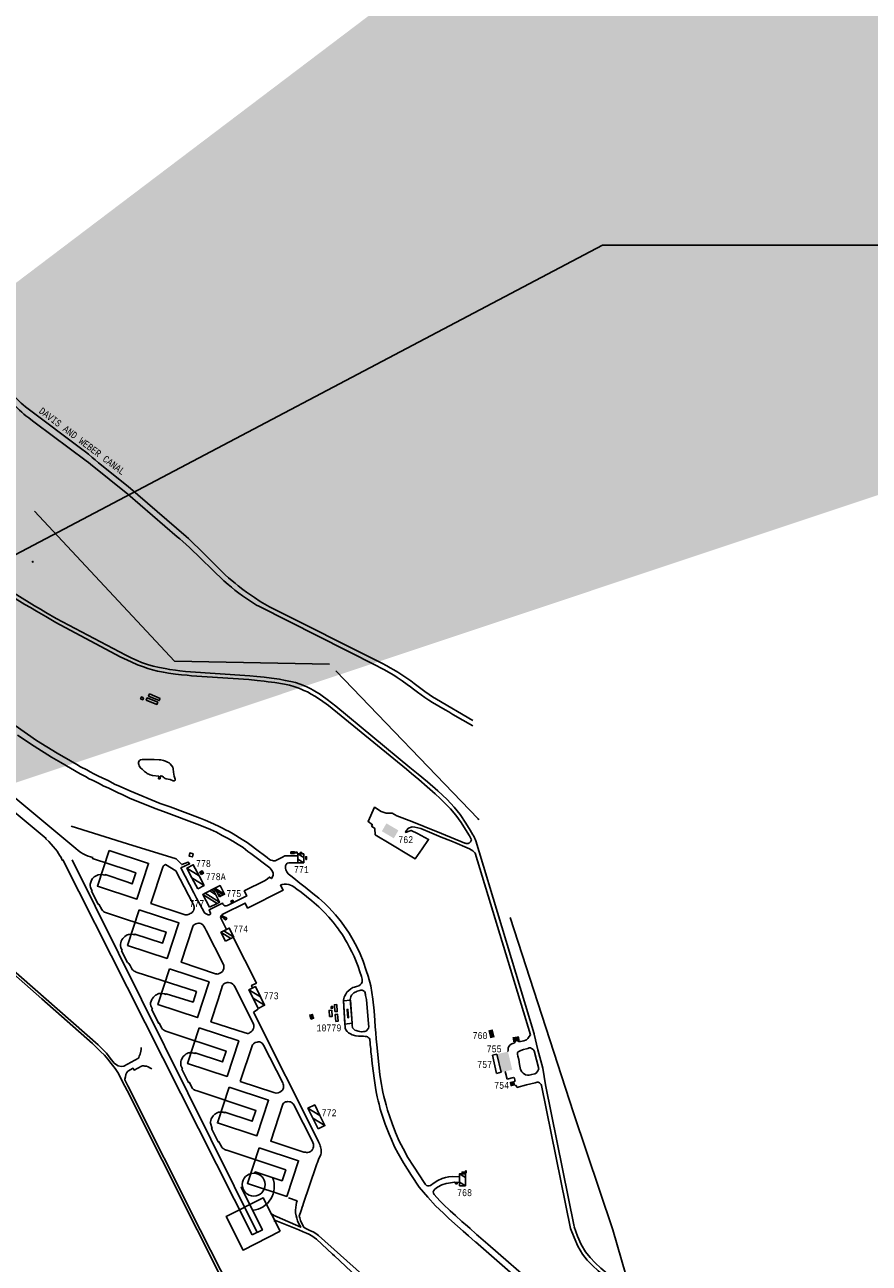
# Model space of a CAD drawing. Extents: x -0.5 to 41.9, y -0.5 to 29.8.
# Tile 122 of 128: x 11.2 to 13.3, y 8.6 to 11.6. Entities that reach past the tile are written whole.
import ezdxf
from ezdxf.enums import TextEntityAlignment as Align

# ---------------------------------------------------------------- set-up
doc = ezdxf.new("R2010")
doc.units = 0
doc.header["$MEASUREMENT"] = 0
doc.linetypes.add('DASHDOT', pattern=[1, 0.5, -0.25, 0, -0.25])
for name, color, linetype in [('1', 7, 'CONTINUOUS'), ('11', 2, 'CONTINUOUS'), ('21', 5, 'CONTINUOUS'), ('23', 1, 'CONTINUOUS'), ('31', 2, 'DASHDOT'), ('44', 1, 'CONTINUOUS'), ('6', 15, 'CONTINUOUS')]:
    doc.layers.add(name, color=color, linetype=linetype)
doc.styles.add('MONOTXT', font='MONOTXT', dxfattribs={"height": 0.2})
doc.dimstyles.get("Standard").update_dxf_attribs({"dimtxt": 0.18, "dimasz": 0.18, "dimexe": 0.18, "dimexo": 0.0625, "dimgap": 0.09, "dimtad": 0, "dimtih": 1, "dimtoh": 1, "dimdec": 4, "dimzin": 0, "dimdsep": 46, "dimtxsty": 'MONOTXT', "dimcen": 0.09, "dimadec": 0, "dimazin": 0, "dimtfac": 1, "dimtdec": 4, "dimtofl": 0, "dimtmove": 0, "dimatfit": 3, "dimfxl": 0, "dimtolj": 1, "dimtzin": 0, "dimarcsym": 0})

msp = doc.modelspace()

# ---------------------------------------------------------------- linework, layer by layer
at = {"layer": '1'}
msp.add_line((11.3458, 9.6145), (11.7967, 8.7072), dxfattribs=at)
msp.add_lwpolyline([(11.7608, 8.8185), (11.7576, 8.8168), (11.8093, 8.7132), (11.7841, 8.7012)], dxfattribs=at)
at = {"layer": '11'}
for p, q in [((11.0501, 9.478), (11.282, 9.2757)), ((11.4797, 9.3048), (11.7841, 8.7012)), ((11.7873, 9.2436), (11.7994, 9.2514)), ((12.481, 9.1523), (12.4926, 9.1074)), ((12.4009, 9.0993), (12.4056, 9.0803)), ((12.4056, 9.0803), (12.4213, 9.0843)), ((12.4213, 9.0843), (12.4231, 9.0837)), ((12.4231, 9.0837), (12.4238, 9.0824)), ((12.4238, 9.0824), (12.4252, 9.0757)), ((12.4926, 9.1074), (12.4992, 9.0666)), ((11.4798, 9.0525), (11.6505, 8.7136)), ((11.658, 8.7135), (11.481, 9.0646)), ((12.4252, 9.0757), (12.4231, 9.0755)), ((12.4258, 9.0653), (12.4274, 9.0654)), ((12.4274, 9.0654), (12.4281, 9.0651)), ((12.4281, 9.0651), (12.4287, 9.0637)), ((12.4287, 9.0637), (12.4298, 9.0599)), ((12.4991, 9.067), (12.5691, 8.7212))]:
    msp.add_line(p, q, dxfattribs=at)
for points in [[(10.9738, 10.3981), (10.9857, 10.3907), (10.9953, 10.3832), (11.0041, 10.3773), (11.0154, 10.37), (11.2307, 10.237), (11.2439, 10.2292), (11.2591, 10.2203), (11.2814, 10.2077), (11.3056, 10.193), (11.4628, 10.1091)], [(10.9902, 10.3987), (11.0002, 10.391), (11.0102, 10.3847), (11.025, 10.3753), (11.2539, 10.2338), (11.2684, 10.2253), (11.2817, 10.2174), (11.3064, 10.2031), (11.4762, 10.1131)], [(11.4628, 10.1091), (11.4892, 10.097), (11.5049, 10.0902), (11.5199, 10.0848), (11.5302, 10.0809), (11.5415, 10.0775), (11.5533, 10.0747), (11.568, 10.0716), (11.5801, 10.0696), (11.5976, 10.0669), (11.6121, 10.0651), (11.6259, 10.0644), (11.6368, 10.0632), (11.776, 10.0541), (11.7967, 10.0519), (11.8133, 10.0499), (11.8236, 10.0487), (11.84, 10.0466), (11.863, 10.0428), (11.8753, 10.0401), (11.8861, 10.0374), (11.8961, 10.0339), (11.9037, 10.0309), (11.9105, 10.0274), (11.919, 10.0237), (11.9283, 10.0183), (11.9375, 10.0132), (11.9511, 10.0043), (11.9707, 9.9905), (12.1603, 9.836)], [(11.4762, 10.1131), (11.4915, 10.1062), (11.5038, 10.1004), (11.5149, 10.0956), (11.5293, 10.0906), (11.5434, 10.0867), (11.5582, 10.0835), (11.5721, 10.0808), (11.5836, 10.0784), (11.5972, 10.0766), (11.6084, 10.0754), (11.622, 10.0739), (11.7788, 10.0633), (11.7962, 10.0614), (11.8137, 10.0601), (11.8312, 10.0575), (11.8507, 10.0547), (11.865, 10.0518), (11.8787, 10.0489), (11.8903, 10.0466), (11.9018, 10.0424), (11.9117, 10.0384), (11.9192, 10.0352), (11.9273, 10.0316), (11.9335, 10.028), (11.9411, 10.0235), (11.9484, 10.0195), (11.9547, 10.0146), (11.9676, 10.0051), (11.9884, 9.9889), (12.1688, 9.8401)], [(11.2064, 9.9419), (11.2589, 9.9052), (11.3095, 9.8748), (11.3414, 9.8557), (11.3573, 9.8468), (11.3664, 9.8415)], [(11.2121, 9.9187), (11.2528, 9.8919), (11.2956, 9.8647), (11.3177, 9.8517), (11.3414, 9.8382)], [(11.1202, 9.8376), (11.3548, 9.642), (11.3607, 9.6372), (11.3668, 9.6328), (11.3721, 9.6297), (11.379, 9.6263), (11.385, 9.6238), (11.3907, 9.6217), (11.3957, 9.6201), (11.3952, 9.6183), (11.4799, 9.5903)], [(11.3414, 9.8382), (11.3654, 9.8244), (11.378, 9.818), (11.3874, 9.8122), (11.3968, 9.8078), (11.4098, 9.8015), (11.4232, 9.7942), (11.4331, 9.7899), (11.4445, 9.7841), (11.4577, 9.7778), (11.4673, 9.7738), (11.4855, 9.7653)], [(11.3664, 9.8415), (11.3811, 9.8342), (11.3894, 9.8292), (11.3983, 9.8246), (11.4082, 9.8191), (11.4208, 9.8134), (11.4332, 9.8078), (11.4488, 9.7994), (11.4625, 9.7937), (11.4865, 9.7827)], [(12.1603, 9.836), (12.1725, 9.8254), (12.1906, 9.8103), (12.2112, 9.7925), (12.2307, 9.7753), (12.243, 9.7641), (12.259, 9.7482), (12.2677, 9.7389), (12.2806, 9.724), (12.2938, 9.7055), (12.3041, 9.6889), (12.3138, 9.6729), (12.3188, 9.6634)], [(11.0815, 9.8332), (11.2823, 9.6669), (11.2813, 9.6656), (11.2885, 9.6591), (11.2945, 9.653), (11.2993, 9.6476), (11.3052, 9.6405), (11.309, 9.6356), (11.3125, 9.6303), (11.3151, 9.6262), (11.3185, 9.6202), (11.3216, 9.6139), (11.3232, 9.6146), (11.4797, 9.3048)], [(11.4865, 9.7827), (11.5603, 9.7522), (11.5849, 9.7436), (11.6574, 9.7163), (11.67, 9.7116), (11.6904, 9.7025), (11.7056, 9.6955), (11.7124, 9.6919), (11.7197, 9.6879), (11.7285, 9.6842), (11.7385, 9.6785), (11.7599, 9.6647), (11.7724, 9.6567), (11.7853, 9.647), (11.7923, 9.6417), (11.8206, 9.6202)], [(11.4855, 9.7653), (11.5482, 9.7397), (11.568, 9.7325), (11.6572, 9.6992), (11.6832, 9.6886), (11.6972, 9.6818), (11.7117, 9.6741), (11.7242, 9.6673), (11.7377, 9.6601), (11.7505, 9.6525), (11.7626, 9.6445), (11.774, 9.6353), (11.781, 9.63), (11.8273, 9.5956), (11.8333, 9.5879), (11.8353, 9.5825), (11.8353, 9.5776), (11.8343, 9.5734), (11.8313, 9.5692), (11.8265, 9.5727), (11.8219, 9.5684), (11.8158, 9.5645), (11.7651, 9.5391), (11.7714, 9.5269), (11.7245, 9.5033)], [(12.3025, 9.6556), (12.2457, 9.679), (12.2038, 9.6964), (12.1733, 9.7085), (12.1369, 9.7222), (12.1369, 9.7222), (12.1256, 9.7284), (12.1223, 9.7288), (12.1194, 9.7281), (12.1183, 9.7284), (12.1114, 9.7288), (12.0987, 9.7327), (12.083, 9.743), (12.083, 9.743), (12.067, 9.7085), (12.067, 9.7085), (12.0777, 9.7003), (12.0777, 9.7003), (12.0755, 9.6969), (12.0755, 9.6969), (12.0837, 9.6909), (12.0837, 9.6909), (12.0843, 9.6759), (12.1228, 9.6527), (12.1651, 9.6266), (12.1817, 9.6169), (12.1989, 9.6415), (12.2146, 9.6646), (12.1871, 9.679), (12.1716, 9.6865), (12.1716, 9.6865), (12.1584, 9.6817), (12.1584, 9.6817), (12.1597, 9.6855), (12.1653, 9.6921), (12.1746, 9.6949), (12.1813, 9.6943), (12.1959, 9.6908), (12.2222, 9.6801), (12.2453, 9.6704), (12.2688, 9.6608), (12.2842, 9.6543), (12.3031, 9.6464), (12.3138, 9.6415), (12.3222, 9.6369), (12.3282, 9.6312)], [(12.3025, 9.6556), (12.2457, 9.679), (12.2038, 9.6964), (12.1733, 9.7085), (12.1369, 9.7222), (12.1369, 9.7222), (12.1256, 9.7284), (12.1223, 9.7288), (12.1194, 9.7281), (12.1183, 9.7284), (12.1114, 9.7288), (12.0987, 9.7327), (12.083, 9.743), (12.083, 9.743), (12.067, 9.7085), (12.067, 9.7085), (12.0777, 9.7003), (12.0777, 9.7003), (12.0755, 9.6969), (12.0755, 9.6969), (12.0837, 9.6909), (12.0837, 9.6909), (12.0843, 9.6759), (12.1228, 9.6527), (12.1651, 9.6266), (12.1817, 9.6169), (12.1989, 9.6415), (12.2146, 9.6646), (12.1871, 9.679), (12.1716, 9.6865), (12.1716, 9.6865), (12.1584, 9.6817), (12.1584, 9.6817), (12.1597, 9.6855), (12.1653, 9.6921), (12.1746, 9.6949), (12.1813, 9.6943), (12.1959, 9.6908), (12.2222, 9.6801), (12.2453, 9.6704), (12.2688, 9.6608), (12.2842, 9.6543), (12.3031, 9.6464), (12.3138, 9.6415), (12.3222, 9.6369), (12.3282, 9.6312)], [(11.7132, 9.5069), (11.712, 9.5093), (11.6795, 9.4926), (11.6831, 9.4849), (11.6831, 9.4836), (11.6826, 9.4827), (11.6815, 9.4819), (11.6794, 9.4809), (11.6783, 9.4806), (11.6773, 9.4808), (11.6706, 9.4838), (11.6688, 9.4852), (11.6671, 9.4873), (11.6489, 9.5212), (11.642, 9.5346), (11.6109, 9.5951), (11.6318, 9.605), (11.6285, 9.6095), (11.6126, 9.6031), (11.5995, 9.6173), (11.4803, 9.6539), (11.3432, 9.6971)], [(12.1716, 9.6865), (12.1584, 9.6817), (12.1584, 9.6817), (12.1597, 9.6855), (12.1653, 9.6921), (12.1746, 9.6949), (12.1813, 9.6943), (12.1959, 9.6908), (12.2222, 9.6801), (12.2453, 9.6704), (12.2688, 9.6608), (12.2842, 9.6543), (12.3031, 9.6464), (12.3138, 9.6415), (12.3222, 9.6369), (12.3282, 9.6312)], [(12.1584, 9.6817), (12.1597, 9.6855), (12.1653, 9.6921), (12.1746, 9.6949), (12.1813, 9.6943), (12.1959, 9.6908), (12.2222, 9.6801), (12.2453, 9.6704), (12.2688, 9.6608), (12.2842, 9.6543), (12.3031, 9.6464), (12.3138, 9.6415), (12.3222, 9.6369), (12.3282, 9.6312)], [(12.1584, 9.6817), (12.1597, 9.6855), (12.1653, 9.6921), (12.1746, 9.6949), (12.1813, 9.6943), (12.1959, 9.6908), (12.2222, 9.6801), (12.2453, 9.6704), (12.2688, 9.6608), (12.2842, 9.6543), (12.3031, 9.6464), (12.3138, 9.6415), (12.3222, 9.6369), (12.3282, 9.6312), (12.3282, 9.6312), (12.4627, 9.1882)], [(12.3188, 9.6634), (12.3174, 9.66), (12.3166, 9.6586), (12.3152, 9.6568), (12.3144, 9.6561), (12.3133, 9.6553), (12.3127, 9.655), (12.311, 9.6544), (12.3101, 9.6543), (12.3087, 9.6542), (12.3064, 9.6544), (12.3039, 9.6551), (12.3025, 9.6556)], [(12.3188, 9.6634), (12.3174, 9.66), (12.3166, 9.6586), (12.3152, 9.6568), (12.3144, 9.6561), (12.3133, 9.6553), (12.3127, 9.655), (12.311, 9.6544), (12.3101, 9.6543), (12.3087, 9.6542), (12.3064, 9.6544), (12.3039, 9.6551), (12.3025, 9.6556)], [(12.4718, 9.191), (12.3374, 9.634), (12.3374, 9.634), (12.3296, 9.6609)], [(11.4358, 9.6377), (11.532, 9.6061), (11.5035, 9.5192), (11.4073, 9.5509), (11.4358, 9.6377)], [(11.8955, 9.6246), (11.866, 9.6246), (11.8643, 9.6246), (11.8621, 9.6241), (11.8596, 9.622), (11.8456, 9.6145), (11.8405, 9.6124), (11.8366, 9.6124), (11.8336, 9.6128), (11.8301, 9.6137), (11.8267, 9.6154), (11.8206, 9.6202)], [(11.5986, 9.5876), (11.6292, 9.5288), (11.6363, 9.515), (11.6422, 9.5032), (11.643, 9.4994), (11.643, 9.4965), (11.6424, 9.4936), (11.6412, 9.4909), (11.6396, 9.4886), (11.6382, 9.4868), (11.6358, 9.4851), (11.6334, 9.4837), (11.6309, 9.4825), (11.6282, 9.4815), (11.626, 9.4811), (11.6234, 9.481), (11.6214, 9.4812), (11.6184, 9.4818), (11.5377, 9.5085), (11.5668, 9.5973), (11.5683, 9.5999), (11.571, 9.6022), (11.5731, 9.6034), (11.5986, 9.5876)], [(11.8955, 9.6076), (11.8734, 9.6072), (11.8698, 9.6065), (11.8669, 9.6033), (11.866, 9.5998), (11.866, 9.5942), (11.8665, 9.5903), (11.8691, 9.5855), (11.8721, 9.5803)], [(11.4804, 9.4688), (11.4294, 9.4858), (11.4247, 9.4876), (11.4218, 9.4893), (11.4196, 9.4911), (11.418, 9.4935), (11.4106, 9.5068), (11.4094, 9.5064), (11.3926, 9.5388), (11.3942, 9.5401), (11.3923, 9.5434), (11.3907, 9.5479), (11.3898, 9.5515), (11.3897, 9.5552), (11.3909, 9.5606), (11.3929, 9.5651), (11.3956, 9.5692), (11.3995, 9.5731), (11.4038, 9.576), (11.4089, 9.5783), (11.4151, 9.5792), (11.4213, 9.5785), (11.4257, 9.5772), (11.4263, 9.5787), (11.4792, 9.5608)], [(11.4799, 9.5903), (11.5005, 9.5835), (11.4918, 9.5563), (11.4792, 9.5608)], [(11.8721, 9.5803), (11.8818, 9.5732), (11.8909, 9.5659), (11.901, 9.558), (11.9136, 9.5482), (11.9325, 9.5331), (11.9468, 9.5216), (11.9609, 9.5091), (11.9711, 9.499), (11.9798, 9.4894), (11.9876, 9.4805), (11.9955, 9.4712), (12.0021, 9.4626), (12.0096, 9.4527), (12.0134, 9.4468), (12.0206, 9.4358), (12.0307, 9.4192), (12.04, 9.4011), (12.0474, 9.3856), (12.0546, 9.3676), (12.0625, 9.3455), (12.0669, 9.3316), (12.0734, 9.3082), (12.0786, 9.2755)], [(11.7216, 9.4454), (11.7076, 9.474), (11.7079, 9.4765), (11.7084, 9.4784), (11.7096, 9.4799), (11.7112, 9.4813), (11.7126, 9.4822), (11.7147, 9.4834), (11.7677, 9.5093), (11.7734, 9.4974), (11.8601, 9.5412), (11.8533, 9.5528), (11.8579, 9.5545), (11.8627, 9.5553), (11.8681, 9.5553), (11.8736, 9.5549), (11.8782, 9.5532), (11.8822, 9.5512), (11.8862, 9.5488), (11.8933, 9.5434), (11.9036, 9.5357), (11.9301, 9.5146), (11.9468, 9.5), (11.9609, 9.4863), (11.9716, 9.4749), (11.976, 9.4696), (11.9816, 9.4632), (11.9866, 9.4565), (11.9919, 9.4499), (11.9947, 9.4458), (11.996, 9.4441), (11.9999, 9.4384), (12.0028, 9.4342), (12.0084, 9.4257), (12.0106, 9.4219), (12.016, 9.4126), (12.022, 9.4015), (12.0277, 9.3904), (12.0329, 9.3793), (12.0379, 9.3668), (12.0424, 9.3552), (12.0466, 9.3423), (12.0508, 9.3304), (12.0516, 9.3273), (12.0526, 9.3237), (12.0528, 9.3203), (12.0526, 9.3175), (12.0508, 9.3138), (12.0484, 9.3108), (12.0446, 9.3078), (12.0391, 9.3066), (12.0337, 9.305), (12.0299, 9.3034), (12.0251, 9.3004), (12.02, 9.2961), (12.0153, 9.2922), (12.0125, 9.2877), (12.0102, 9.2835), (12.0085, 9.2799), (12.0076, 9.277), (12.0072, 9.2733)], [(11.7245, 9.5033), (11.7214, 9.5024), (11.7181, 9.5028), (11.7153, 9.5043), (11.7132, 9.5069)], [(11.7103, 9.4795), (11.7186, 9.4742), (11.719, 9.4748), (11.7226, 9.4724), (11.72, 9.4683), (11.7161, 9.4709), (11.7167, 9.4718), (11.7086, 9.4768), (11.7103, 9.4795)], [(11.4804, 9.4688), (11.5748, 9.4386), (11.566, 9.412), (11.4987, 9.4339), (11.498, 9.4321), (11.4954, 9.4328), (11.4916, 9.4335), (11.4876, 9.4336), (11.4843, 9.4333), (11.4826, 9.433), (11.4807, 9.4322), (11.4797, 9.4317), (11.4773, 9.4303), (11.4742, 9.4282), (11.4716, 9.4258), (11.469, 9.4228), (11.4669, 9.4196), (11.4654, 9.4164), (11.4643, 9.4129), (11.4638, 9.4097), (11.4638, 9.4052), (11.4646, 9.4014), (11.4663, 9.3972), (11.4675, 9.3944), (11.4661, 9.3935), (11.4809, 9.3649)], [(11.7138, 9.3614), (11.7153, 9.3574), (11.7156, 9.3537), (11.715, 9.3499), (11.714, 9.3462), (11.712, 9.343), (11.7092, 9.3405), (11.7056, 9.3384), (11.7023, 9.3368), (11.6992, 9.3365), (11.6971, 9.3368), (11.6949, 9.3373), (11.6114, 9.3654), (11.6397, 9.4522), (11.641, 9.4547), (11.643, 9.4567), (11.6453, 9.4582), (11.6473, 9.459), (11.6502, 9.4598), (11.6535, 9.4602), (11.6561, 9.4603), (11.6591, 9.4596), (11.6617, 9.4584), (11.6632, 9.4573), (11.6645, 9.4561), (11.6664, 9.4532), (11.6693, 9.4489), (11.6727, 9.4428), (11.7138, 9.3614)], [(11.7383, 9.4263), (11.7947, 9.3146), (11.7831, 9.309), (11.7856, 9.3025)], [(11.4809, 9.3649), (11.4825, 9.3635), (11.484, 9.362), (11.4854, 9.3602), (11.4867, 9.3577), (11.4913, 9.349), (11.4929, 9.347), (11.4948, 9.3451), (11.4968, 9.3436), (11.4989, 9.3425), (11.5019, 9.3414), (11.6485, 9.294), (11.6404, 9.2681), (11.5744, 9.2886), (11.5739, 9.2869), (11.5705, 9.288), (11.5657, 9.2891), (11.5611, 9.2894), (11.5568, 9.2889), (11.5539, 9.2878), (11.551, 9.2863), (11.5492, 9.2849), (11.5466, 9.283), (11.5441, 9.2804), (11.5422, 9.2782), (11.541, 9.2762), (11.5395, 9.2742)], [(11.2028, 9.3371), (11.2714, 9.2762)], [(11.7564, 9.2769), (11.7414, 9.307), (11.7396, 9.3096), (11.7375, 9.3117), (11.7337, 9.3143), (11.731, 9.3152), (11.7271, 9.3158), (11.7235, 9.3158), (11.7209, 9.3153), (11.7189, 9.3147), (11.7172, 9.3137), (11.7147, 9.312), (11.7137, 9.3105), (11.7121, 9.3089), (11.7014, 9.2747)], [(12.0236, 9.2747), (12.0248, 9.2807), (12.0265, 9.2849), (12.0289, 9.2876), (12.0319, 9.2905), (12.0351, 9.2923), (12.0377, 9.2936), (12.0405, 9.2946), (12.0438, 9.2959), (12.0466, 9.2968), (12.0496, 9.2973), (12.0528, 9.2971), (12.0558, 9.2959), (12.0581, 9.2939), (12.0597, 9.2917), (12.0601, 9.2891), (12.0605, 9.2868), (12.0608, 9.2839), (12.0614, 9.281), (12.0628, 9.2747)], [(11.2714, 9.2762), (11.3953, 9.1671), (11.4048, 9.1578), (11.4151, 9.1482), (11.4241, 9.1386), (11.4326, 9.1291), (11.4411, 9.1184), (11.4502, 9.1061), (11.4567, 9.0967), (11.462, 9.0879), (11.4686, 9.074), (11.4798, 9.0525)], [(11.282, 9.2757), (11.4093, 9.164), (11.4183, 9.1549), (11.4292, 9.1435), (11.4385, 9.132), (11.4482, 9.1197), (11.4534, 9.1151), (11.458, 9.1126), (11.4648, 9.1116), (11.4719, 9.1122), (11.507, 9.1317), (11.5082, 9.1335), (11.5093, 9.1362), (11.5111, 9.1417), (11.5127, 9.1488), (11.5139, 9.1531), (11.5139, 9.1577)], [(11.5395, 9.2742), (11.5379, 9.2707), (11.5369, 9.2665), (11.537, 9.2628), (11.5377, 9.2594), (11.5412, 9.2511), (11.5397, 9.2504), (11.5559, 9.2166), (11.5575, 9.2176), (11.5638, 9.2055), (11.5662, 9.2026), (11.5682, 9.2005), (11.5706, 9.1989), (11.5737, 9.1975), (11.5834, 9.1944), (11.721, 9.149), (11.7123, 9.1226), (11.6454, 9.1449), (11.6447, 9.1429), (11.6416, 9.1441), (11.638, 9.145), (11.6355, 9.1452), (11.6336, 9.1452), (11.6311, 9.145), (11.6288, 9.1443), (11.6261, 9.1432), (11.6235, 9.1418), (11.6201, 9.1391), (11.6172, 9.1363), (11.6146, 9.133), (11.6126, 9.1294), (11.6113, 9.1264), (11.6107, 9.1235), (11.6103, 9.1209), (11.6102, 9.1174), (11.6105, 9.1141), (11.6145, 9.1059), (11.613, 9.1051), (11.6295, 9.0722), (11.631, 9.073), (11.6386, 9.0581), (11.6398, 9.0571), (11.6418, 9.0556), (11.6435, 9.0545), (11.645, 9.0538), (11.6471, 9.0529), (11.6502, 9.0518), (11.7936, 9.0043), (11.7848, 8.9778), (11.7178, 9.0004), (11.7173, 8.9987), (11.7135, 8.9997), (11.709, 9.0003), (11.7055, 9.0004), (11.7024, 8.9998), (11.6995, 8.9987), (11.6972, 8.9976), (11.6951, 8.9962), (11.6932, 8.995), (11.6909, 8.993), (11.6891, 8.991), (11.6875, 8.989), (11.6859, 8.9864), (11.6847, 8.9835), (11.6836, 8.98), (11.6828, 8.9768), (11.6824, 8.9746), (11.6825, 8.9735), (11.6869, 8.9606), (11.6856, 8.96), (11.7019, 8.9276), (11.7033, 8.9281), (11.7106, 8.9147), (11.7117, 8.9133), (11.7134, 8.9117), (11.7152, 8.9104), (11.7171, 8.9094), (11.7193, 8.9084), (11.7209, 8.9078), (11.7223, 8.9073), (11.8663, 8.8594), (11.8573, 8.833), (11.7918, 8.8547), (11.7905, 8.8513)], [(11.7564, 9.2769), (11.7875, 9.2147), (11.7887, 9.2119), (11.7888, 9.2095), (11.7886, 9.2069), (11.7877, 9.2038), (11.7863, 9.2004), (11.7847, 9.1982), (11.7819, 9.1958), (11.7788, 9.1938), (11.7771, 9.1929), (11.775, 9.1921), (11.7731, 9.1918), (11.7703, 9.1922), (11.7674, 9.1931), (11.684, 9.2202), (11.7014, 9.2747)], [(12.0106, 9.2148), (12.0071, 9.2714), (12.0237, 9.2726), (12.028, 9.2165), (12.0106, 9.2148)], [(12.0072, 9.2733), (12.0112, 9.2049), (12.0126, 9.2004), (12.0157, 9.1964), (12.0195, 9.1932), (12.0244, 9.1907), (12.0285, 9.1885), (12.037, 9.1862), (12.0434, 9.1853), (12.0505, 9.1851), (12.0558, 9.1851), (12.0595, 9.1847), (12.0629, 9.1841), (12.0653, 9.1833), (12.0673, 9.182), (12.0695, 9.1806), (12.0715, 9.1782), (12.0715, 9.1752), (12.0721, 9.1702), (12.0721, 9.1649), (12.0736, 9.1546), (12.0739, 9.1469), (12.0752, 9.1365), (12.0768, 9.1186), (12.0822, 9.0775), (12.0847, 9.0604), (12.0868, 9.0496), (12.0894, 9.0373), (12.0915, 9.028), (12.0941, 9.0192), (12.0967, 9.0077), (12.1033, 8.9882), (12.1087, 8.9712), (12.1184, 8.9463), (12.1239, 8.9332), (12.1317, 8.9158), (12.1399, 8.8997), (12.1532, 8.8765), (12.1728, 8.8462), (12.1914, 8.8175), (12.2126, 8.7928), (12.2312, 8.772), (12.2507, 8.7542), (12.2641, 8.7408), (12.2845, 8.7226), (12.2987, 8.71), (12.3117, 8.6987), (12.3282, 8.6844)], [(12.0628, 9.2747), (12.0681, 9.2153), (12.0687, 9.2082), (12.0677, 9.2048), (12.0659, 9.2016), (12.0631, 9.1982), (12.0589, 9.1966), (12.0554, 9.1964), (12.0525, 9.1961), (12.0508, 9.1961), (12.0467, 9.1963), (12.0426, 9.1972), (12.038, 9.1987), (12.0345, 9.2002), (12.0321, 9.2023), (12.0304, 9.2043), (12.0293, 9.2057), (12.0287, 9.2074), (12.0284, 9.2103), (12.028, 9.2164), (12.0236, 9.2747)], [(12.0786, 9.2755), (12.0814, 9.2473), (12.0834, 9.2236), (12.0846, 9.2076), (12.0858, 9.1933), (12.087, 9.1788), (12.0888, 9.1571), (12.0959, 9.0914), (12.0997, 9.0676), (12.1014, 9.058), (12.1033, 9.0486), (12.1057, 9.038), (12.1084, 9.0271), (12.111, 9.0176), (12.1146, 9.0049), (12.1255, 8.9721), (12.1339, 8.9502), (12.143, 8.9294), (12.1525, 8.9112), (12.1637, 8.89), (12.1776, 8.8683), (12.1932, 8.8453), (12.2018, 8.8314), (12.207, 8.8238)], [(11.9202, 8.7139), (11.915, 8.7163), (11.9133, 8.7173), (11.9104, 8.7199), (11.9072, 8.7254), (11.9026, 8.7358), (11.9002, 8.7424), (11.8993, 8.7471), (11.9005, 8.7512), (11.902, 8.7555), (11.9044, 8.7627), (11.9065, 8.7684), (11.9078, 8.7724), (11.9097, 8.7782), (11.9397, 8.8666), (11.9413, 8.8715), (11.9422, 8.8745), (11.9434, 8.8777), (11.9449, 8.8823), (11.9468, 8.8876), (11.9501, 8.8933), (11.9517, 8.8971), (11.9526, 8.9005), (11.953, 8.905), (11.9526, 8.909), (11.9521, 8.9123), (11.951, 8.9157), (11.9502, 8.9184), (11.9491, 8.9216), (11.9478, 8.9248), (11.9464, 8.9281), (11.9445, 8.9319), (11.7873, 9.2436)], [(12.4258, 9.1719), (12.4244, 9.1699), (12.4223, 9.1685), (12.4172, 9.1666), (12.4155, 9.1657), (12.4123, 9.1633), (12.4105, 9.1612), (12.4098, 9.16), (12.409, 9.1581), (12.4084, 9.1559), (12.408, 9.1514), (12.4079, 9.1476)], [(12.4627, 9.1882), (12.4597, 9.1845), (12.456, 9.1794), (12.4541, 9.1773), (12.453, 9.1764), (12.4509, 9.1754), (12.4462, 9.1741), (12.4385, 9.1723), (12.4347, 9.1723), (12.4322, 9.1729)], [(11.7553, 9.0747), (11.7842, 9.1619), (11.7854, 9.1641), (11.7874, 9.1664), (11.792, 9.1695), (11.7963, 9.171), (11.7989, 9.1714), (11.8019, 9.1713), (11.8048, 9.1705), (11.8071, 9.169), (11.8087, 9.1679), (11.8106, 9.1659), (11.8122, 9.1637), (11.8588, 9.0716), (11.8598, 9.0687), (11.8606, 9.0658), (11.8609, 9.0622), (11.8606, 9.0593), (11.8597, 9.0567), (11.8581, 9.054), (11.8555, 9.0513), (11.8518, 9.0486), (11.8477, 9.0472), (11.8433, 9.0465), (11.8376, 9.0476), (11.7553, 9.0747)], [(12.4833, 9.1055), (12.4804, 9.1005), (12.4763, 9.0951), (12.4732, 9.0935), (12.4658, 9.092), (12.4592, 9.0904), (12.4559, 9.0901), (12.4509, 9.0912), (12.4451, 9.0948), (12.4413, 9.0983), (12.4388, 9.1038), (12.4363, 9.1163), (12.434, 9.1283), (12.4316, 9.1368), (12.4309, 9.1413), (12.4311, 9.1448), (12.4317, 9.1462), (12.4327, 9.1472), (12.4357, 9.1485)], [(12.4357, 9.1485), (12.4395, 9.1505), (12.4456, 9.1524), (12.4527, 9.1541), (12.4563, 9.1553), (12.4597, 9.1565), (12.4615, 9.1566), (12.4627, 9.1565), (12.4651, 9.1555), (12.469, 9.1525), (12.4718, 9.1499)], [(12.4718, 9.1499), (12.4718, 9.1499), (12.4718, 9.1499), (12.4833, 9.1055)], [(11.5402, 9.1056), (11.5352, 9.1083), (11.5308, 9.1104), (11.5267, 9.1118), (11.523, 9.1124), (11.5205, 9.1127), (11.5175, 9.1127), (11.515, 9.1122), (11.4965, 9.1026), (11.494, 9.1072), (11.4811, 9.0999), (11.4789, 9.0967), (11.4768, 9.0921), (11.4754, 9.0864), (11.4741, 9.0805), (11.4741, 9.0786), (11.481, 9.0646)], [(12.4298, 9.0599), (12.453, 9.0668), (12.4743, 9.0719), (12.4793, 9.073), (12.4817, 9.0728), (12.4849, 9.0712), (12.4885, 9.0675), (12.4897, 9.0651)], [(12.4897, 9.0651), (12.5604, 8.7164), (12.5604, 8.7164), (12.5693, 8.6948), (12.5783, 8.6739), (12.5895, 8.6544), (12.6012, 8.6398), (12.614, 8.6265), (12.6279, 8.6135), (12.6598, 8.5874), (12.6935, 8.5627), (12.729, 8.5391), (12.8033, 8.4924), (12.873, 8.4516), (12.9039, 8.4354), (12.9754, 8.4022), (13.0084, 8.3858), (13.0436, 8.3665), (13.0719, 8.3494), (13.1652, 8.2859)], [(11.8591, 9.0192), (11.8606, 9.0218), (11.8629, 9.0239), (11.8659, 9.0252), (11.8689, 9.0256), (11.8716, 9.0259), (11.8753, 9.0255), (11.878, 9.025), (11.8806, 9.0236), (11.8826, 9.0222), (11.8844, 9.0204), (11.8859, 9.0182), (11.9313, 8.9289), (11.9326, 8.9259), (11.9338, 8.9222), (11.9341, 8.919), (11.9339, 8.9158), (11.9332, 8.9129), (11.932, 8.9101), (11.9307, 8.9081), (11.9291, 8.9062), (11.9267, 8.9046), (11.9233, 8.9029), (11.9205, 8.9022), (11.917, 8.9017), (11.9141, 8.9024), (11.9102, 8.903), (11.8297, 8.9292), (11.8591, 9.0192)], [(11.8012, 8.9134), (11.8974, 8.8818), (11.8689, 8.795), (11.7727, 8.8266), (11.8012, 8.9134)], [(12.2892, 8.8427), (12.2728, 8.8436), (12.2637, 8.8427), (12.2555, 8.841), (12.2477, 8.8384), (12.2369, 8.8336), (12.2278, 8.828), (12.2188, 8.8217)], [(12.2188, 8.8217), (12.2157, 8.8204), (12.2124, 8.8203), (12.2094, 8.8215), (12.207, 8.8238)], [(12.2294, 8.8122), (12.227, 8.8096), (12.2259, 8.8063), (12.2262, 8.8027), (12.228, 8.7997)], [(12.2905, 8.8284), (12.2775, 8.8297), (12.2728, 8.8288), (12.2633, 8.8275), (12.2576, 8.8262), (12.2468, 8.8232), (12.2364, 8.8171), (12.2294, 8.8122)], [(11.829, 8.7532), (11.834, 8.7507), (11.8393, 8.7478), (11.8451, 8.745), (11.9029, 8.7198), (11.8984, 8.7281), (11.8952, 8.7357), (11.8931, 8.7417), (11.8915, 8.7476), (11.8904, 8.7547), (11.8904, 8.7612), (11.8907, 8.7681), (11.8916, 8.7741), (11.8926, 8.7798), (11.8937, 8.7844), (11.8733, 8.7913)], [(12.228, 8.7997), (12.2421, 8.7842), (12.2503, 8.7759), (12.2672, 8.7599), (12.2801, 8.7482), (12.2957, 8.7339), (12.3091, 8.7226), (12.3156, 8.7165), (12.3299, 8.7035)], [(11.839, 8.7337), (11.8386, 8.7349), (11.8388, 8.7359), (11.8393, 8.7364), (11.8401, 8.7365), (11.841, 8.7363), (11.8983, 8.7135)], [(12.5692, 8.7211), (12.5776, 8.6979), (12.5864, 8.6779), (12.597, 8.6595), (12.608, 8.6458), (12.6205, 8.6328), (12.634, 8.62), (12.6495, 8.6072), (12.6816, 8.5823), (12.7162, 8.5582), (12.7339, 8.5466), (12.7894, 8.5115), (12.8615, 8.4684), (12.8934, 8.4507), (12.9078, 8.4435), (12.9792, 8.41), (13.0129, 8.3936), (13.0483, 8.3741), (13.0771, 8.3568), (13.1651, 8.2967)], [(11.6505, 8.7136), (11.7267, 8.5618)], [(11.658, 8.7135), (11.7321, 8.5665)], [(12.0672, 8.5726), (11.9851, 8.65), (11.9805, 8.6542), (11.941, 8.691), (11.9356, 8.6947), (11.9295, 8.6986), (11.9226, 8.7025), (11.9167, 8.7052), (11.9091, 8.7086), (11.8983, 8.7135)], [(11.9202, 8.7139), (11.9268, 8.711), (11.9327, 8.7083), (11.9393, 8.7042), (11.9464, 8.6993), (12.3218, 8.3639)], [(12.3304, 8.703), (12.3592, 8.6786), (12.7169, 8.3665), (12.773, 8.3153), (12.8934, 8.2106), (12.9587, 8.1533)], [(12.3285, 8.6841), (12.7059, 8.3548)]]:
    msp.add_lwpolyline(points, dxfattribs=at)
for points in [[(12.1688, 9.8401), (12.1894, 9.8234), (12.2121, 9.8044), (12.2369, 9.783), (12.2597, 9.7614), (12.2766, 9.7428), (12.2914, 9.7251), (12.3049, 9.7043), (12.3161, 9.6872), (12.3224, 9.6758), (12.3224, 9.6758, -0.055048), (12.3296, 9.6609), (12.3296, 9.6609), (12.3374, 9.634), (12.3374, 9.634), (12.4718, 9.191)], [(12.3224, 9.6758, -0.055048), (12.3296, 9.6609), (12.3296, 9.6609), (12.3374, 9.634), (12.3374, 9.634), (12.4718, 9.191), (12.4718, 9.191), (12.472, 9.1904), (12.472, 9.1904), (12.4811, 9.1521)]]:
    msp.add_lwpolyline(points, format="xyb", dxfattribs=at)
msp.add_circle((11.7882, 8.8236), 0.0278, dxfattribs=at)
msp.add_arc((11.7805, 8.8189), 0.0579, 274.8256, 382.0485, dxfattribs=at)
at = {"layer": '21'}
for p, q in [((12.37, 9.1387), (12.3809, 9.1412)), ((12.37, 9.1387), (12.3803, 9.0946)), ((12.3809, 9.1412), (12.3912, 9.0972)), ((12.3803, 9.0946), (12.3912, 9.0972))]:
    msp.add_line(p, q, dxfattribs=at)
for points in [[(11.2487, 10.34), (11.2483, 10.341), (11.2501, 10.3417), (11.2505, 10.3406), (11.2487, 10.34)], [(11.5602, 10.0081), (11.5581, 10.0029), (11.5321, 10.0136), (11.5343, 10.0188), (11.5602, 10.0081)], [(11.5197, 10.0092), (11.5179, 10.0049), (11.5125, 10.0072), (11.5143, 10.0115), (11.5197, 10.0092)], [(11.5544, 9.9987), (11.5523, 9.9935), (11.5263, 10.0041), (11.5284, 10.0093), (11.5544, 9.9987)], [(11.6406, 9.6296), (11.6386, 9.622), (11.6305, 9.6241), (11.6324, 9.6317), (11.6406, 9.6296)], [(11.888, 9.6302), (11.879, 9.6302), (11.879, 9.6342), (11.888, 9.6342), (11.888, 9.6302)], [(12.0106, 9.2148), (12.0071, 9.2714), (12.0237, 9.2726), (12.028, 9.2165), (12.0106, 9.2148)], [(11.9727, 9.233), (11.9719, 9.2479), (11.979, 9.2483), (11.9798, 9.2334), (11.9727, 9.233)], [(11.9769, 9.2576), (11.9803, 9.2576), (11.9803, 9.2531), (11.9769, 9.2531), (11.9769, 9.2576)], [(11.9859, 9.245), (11.9849, 9.2618), (11.9905, 9.2622), (11.9916, 9.2453), (11.9859, 9.245)], [(11.9883, 9.2213), (11.9871, 9.2381), (11.9928, 9.2385), (11.9939, 9.2217), (11.9883, 9.2213)], [(12.0172, 9.2298), (12.0159, 9.2503), (12.0179, 9.2505), (12.019, 9.2301), (12.0172, 9.2298)]]:
    msp.add_lwpolyline(points, dxfattribs=at)
for points in [[(12.1005, 9.6844), (12.1297, 9.6673), (12.1117, 9.7036), (12.1409, 9.6865)], [(12.3647, 9.1801), (12.3756, 9.1828), (12.3599, 9.1991), (12.3707, 9.2019)], [(12.4206, 9.1709), (12.4369, 9.1738), (12.4186, 9.1825), (12.4349, 9.1853)], [(12.3912, 9.0972), (12.4183, 9.1035), (12.3809, 9.1412), (12.4079, 9.1476)], [(12.4117, 9.0735), (12.4232, 9.0762), (12.4143, 9.0626), (12.4258, 9.0653)]]:
    msp.add_solid(points, dxfattribs=at)
at = {"layer": '31'}
for p, q in [((11.5949, 10.0988), (10.8837, 10.8619)), ((11.9728, 10.0913), (11.5949, 10.0988)), ((12.3356, 9.715), (11.9728, 10.0913))]:
    msp.add_line(p, q, dxfattribs=at)
msp.add_lwpolyline([(12.6949, 8.604), (12.6639, 8.7135), (12.5675, 8.9986), (12.3356, 9.715)], dxfattribs=at)
at = {"layer": '44'}
for points in [[(10.9975, 10.9585), (11.1996, 10.7281), (11.2043, 10.7231), (11.2105, 10.7168), (11.2174, 10.7101), (11.2227, 10.7053), (11.228, 10.7007), (11.2328, 10.6968), (11.2399, 10.6914), (11.2493, 10.6844), (11.2559, 10.6796), (11.3801, 10.5865), (11.3855, 10.5824), (11.3904, 10.5783), (11.4815, 10.5054)], [(11.0182, 10.9589), (11.1702, 10.7821), (11.1832, 10.7679), (11.193, 10.7569), (11.2074, 10.7413), (11.2165, 10.7322), (11.2216, 10.7274), (11.2264, 10.7232), (11.2321, 10.7185), (11.2383, 10.7137), (11.3696, 10.6153), (11.3779, 10.609), (11.3853, 10.6028), (11.3946, 10.595), (11.4021, 10.589), (11.41, 10.5823), (11.4822, 10.5245)], [(11.4815, 10.5054), (11.6016, 10.4017), (11.6083, 10.3964), (11.6155, 10.3901), (11.6234, 10.3831), (11.6314, 10.376), (11.7156, 10.2947), (11.7261, 10.2857), (11.734, 10.279), (11.7425, 10.272), (11.7523, 10.2647), (11.7612, 10.2579), (11.7734, 10.2494), (11.7827, 10.2432), (11.7901, 10.2385), (11.7949, 10.2355), (11.8006, 10.2324), (12.0882, 10.0871), (12.0976, 10.0822), (12.107, 10.0774), (12.1164, 10.0722), (12.124, 10.0677), (12.1321, 10.0628), (12.138, 10.0589), (12.1428, 10.0557), (12.1498, 10.0508), (12.162, 10.0423), (12.1705, 10.0362), (12.1778, 10.0307), (12.1873, 10.0229), (12.1963, 10.0164), (12.2053, 10.0102), (12.2153, 10.0038), (12.2242, 9.9981), (12.2551, 9.9803), (12.2641, 9.975), (12.2737, 9.9691), (12.3221, 9.9414)], [(11.4822, 10.5245), (11.6239, 10.4024), (11.6295, 10.3978), (11.6344, 10.393), (11.6433, 10.3839), (11.6524, 10.3749), (11.719, 10.309), (11.727, 10.3017), (11.7353, 10.2947), (11.7429, 10.2885), (11.7506, 10.2823), (11.7619, 10.2737), (11.7708, 10.267), (11.79, 10.2537), (11.8043, 10.2445), (11.8153, 10.2378), (11.8213, 10.2344), (11.8268, 10.2315), (12.1006, 10.0937), (12.1125, 10.0871), (12.121, 10.0824), (12.1298, 10.0776), (12.1391, 10.072), (12.1493, 10.0653), (12.1588, 10.0589), (12.1708, 10.051), (12.1792, 10.0447), (12.189, 10.0371), (12.2056, 10.0249), (12.216, 10.0175), (12.2243, 10.0121), (12.2338, 10.0062), (12.3226, 9.9546)], [(11.5164, 9.8355), (11.5217, 9.8303), (11.5266, 9.8267), (11.5287, 9.8252), (11.5361, 9.8216), (11.5417, 9.8203), (11.5566, 9.819), (11.5563, 9.8124), (11.5601, 9.8122), (11.5606, 9.8186), (11.563, 9.8192), (11.5647, 9.8186), (11.5679, 9.8159), (11.5698, 9.8146), (11.5725, 9.8131), (11.5748, 9.8119), (11.5844, 9.8101), (11.5921, 9.8072), (11.5948, 9.8073), (11.596, 9.8083), (11.5967, 9.8097), (11.5967, 9.8114), (11.5959, 9.8138), (11.5947, 9.819), (11.5937, 9.8238), (11.5927, 9.8286), (11.5918, 9.8368), (11.5907, 9.8407), (11.588, 9.8448), (11.5846, 9.8483), (11.5818, 9.8507), (11.5782, 9.8529), (11.5728, 9.8555), (11.5683, 9.8571), (11.5622, 9.8581), (11.5579, 9.8585), (11.5452, 9.8593), (11.5381, 9.8589), (11.5216, 9.8589), (11.5161, 9.8589), (11.5124, 9.8582), (11.5098, 9.8564), (11.5076, 9.853), (11.5075, 9.8493), (11.5081, 9.8469), (11.509, 9.8438), (11.5108, 9.841), (11.5122, 9.8386), (11.5164, 9.8355)]]:
    msp.add_lwpolyline(points, dxfattribs=at)
at = {"layer": '6'}
for points in [[(11.5094, 9.4929), (11.6057, 9.4613), (11.5772, 9.3745), (11.4809, 9.4061), (11.5094, 9.4929)], [(11.583, 9.349), (11.6793, 9.3174), (11.6508, 9.2306), (11.5545, 9.2622), (11.583, 9.349)], [(11.6555, 9.2054), (11.7518, 9.1738), (11.7233, 9.087), (11.627, 9.1186), (11.6555, 9.2054)], [(11.7281, 9.0609), (11.8243, 9.0293), (11.7958, 8.9425), (11.6996, 8.9741), (11.7281, 9.0609)], [(11.8525, 8.7098), (11.7621, 8.6641), (11.7209, 8.7456), (11.8113, 8.7913), (11.8525, 8.7098)]]:
    msp.add_lwpolyline(points, dxfattribs=at)

# ---------------------------------------------------------------- texts
at = {"layer": '23', "style": 'MONOTXT', "width": 0.833333}
msp.add_text('DAVIS AND WEBER CANAL', height=0.016843, rotation=323, dxfattribs=at).set_placement((11.37, 10.6348), align=Align.MIDDLE)
for s, p in [('762', (12.1587, 9.6639)), ('778', (11.6655, 9.6056)), ('771', (11.9044, 9.5911)), ('778A', (11.6956, 9.5737)), ('775', (11.7396, 9.5324)), ('777', (11.6496, 9.5083)), ('774', (11.7565, 9.4463)), ('773', (11.8307, 9.2836)), ('10779', (11.9716, 9.2054)), ('760', (12.3398, 9.1866)), ('755', (12.3742, 9.1541)), ('757', (12.3511, 9.1161)), ('754', (12.3925, 9.0653)), ('772', (11.9719, 8.9987)), ('768', (12.3021, 8.804))]:
    msp.add_text(s, height=0.01684, dxfattribs=at).set_placement(p, align=Align.MIDDLE)

# ---------------------------------------------------------------- meshes
at = {"layer": '21'}
mesh = msp.add_polyface(dxfattribs=at)
corners = [(11.8898, 9.6315), (11.8898, 9.6332), (11.8926, 9.6315), (11.8898, 9.6332), (11.8916, 9.6332), (11.8943, 9.6315), (11.8943, 9.6332)]
mesh.append_faces([[corners[k] for k in face] for face in [(0, 0, 2, 3), (1, 2, 5, 4), (4, 5, 6, 6)]], dxfattribs={"vtx0": -1, "vtx2": -1})
mesh = msp.add_polyface(dxfattribs=at)
corners = [(11.8954, 9.6077), (11.9102, 9.6077), (11.8954, 9.6168), (11.9102, 9.6077), (11.8954, 9.6294), (11.9102, 9.6202), (11.9102, 9.6294)]
mesh.append_faces([[corners[k] for k in face] for face in [(0, 0, 1, 2), (2, 3, 5, 4), (4, 5, 6, 6)]], dxfattribs={"vtx0": -1, "vtx2": -1})
mesh = msp.add_polyface(dxfattribs=at)
corners = [(11.9017, 9.6303), (11.9017, 9.6303), (11.9017, 9.6324), (11.9051, 9.6303), (11.902, 9.6324), (11.9053, 9.6303), (11.9053, 9.6324)]
mesh.append_faces([[corners[k] for k in face] for face in [(0, 1, 3, 2), (2, 3, 5, 4), (4, 5, 6, 6)]], dxfattribs={"vtx0": -1, "vtx2": -1})
mesh = msp.add_polyface(dxfattribs=at)
corners = [(11.6517, 9.5443), (11.6674, 9.5526), (11.6376, 9.571), (11.6253, 9.5945), (11.655, 9.5761), (11.6253, 9.5945), (11.641, 9.6028)]
mesh.append_faces([[corners[k] for k in face] for face in [(0, 0, 1, 2), (2, 1, 4, 5), (3, 4, 6, 6)]], dxfattribs={"vtx0": -1, "vtx2": -1})
mesh = msp.add_polyface(dxfattribs=at)
corners = [(11.9149, 9.6157), (11.9169, 9.6157), (11.9149, 9.6169), (11.9149, 9.6224), (11.9169, 9.6212), (11.9149, 9.6224), (11.9169, 9.6224)]
mesh.append_faces([[corners[k] for k in face] for face in [(0, 0, 1, 2), (2, 1, 4, 5), (3, 4, 6, 6)]], dxfattribs={"vtx0": -1, "vtx2": -1})
mesh = msp.add_polyface(dxfattribs=at)
corners = [(11.6604, 9.579), (11.6568, 9.5846), (11.6631, 9.5807), (11.6568, 9.5846), (11.6597, 9.5866), (11.6661, 9.5827), (11.6624, 9.5883)]
mesh.append_faces([[corners[k] for k in face] for face in [(0, 0, 2, 3), (1, 2, 5, 4), (4, 5, 6, 6)]], dxfattribs={"vtx0": -1, "vtx2": -1})
mesh = msp.add_polyface(dxfattribs=at)
corners = [(11.6801, 9.4991), (11.6639, 9.5304), (11.6989, 9.5087), (11.6639, 9.5304), (11.6702, 9.5337), (11.7052, 9.512), (11.681, 9.5392), (11.7046, 9.5246), (11.696, 9.5299), (11.6855, 9.5415), (11.7091, 9.5269), (11.7007, 9.5321), (11.6921, 9.5375), (11.6902, 9.5439), (11.7137, 9.5293), (11.6967, 9.5398), (11.6935, 9.5456), (11.7171, 9.531), (11.7062, 9.5521)]
mesh.append_faces([[corners[k] for k in face] for face in [(0, 0, 2, 3), (1, 2, 5, 4), (4, 5, 8, 6), (6, 8, 12, 9), (7, 7, 10, 11), (9, 12, 15, 13), (11, 10, 14, 15), (13, 14, 17, 16), (16, 17, 18, 18)]], dxfattribs={"vtx0": -1, "vtx2": -1})
mesh = msp.add_polyface(dxfattribs=at)
corners = [(11.7347, 9.51), (11.7347, 9.51), (11.7327, 9.5142), (11.7376, 9.5113), (11.7343, 9.5149), (11.7391, 9.5119), (11.7371, 9.5162)]
mesh.append_faces([[corners[k] for k in face] for face in [(0, 1, 3, 2), (2, 3, 5, 4), (4, 5, 6, 6)]], dxfattribs={"vtx0": -1, "vtx2": -1})
mesh = msp.add_polyface(dxfattribs=at)
corners = [(11.7192, 9.4164), (11.7081, 9.4384), (11.7327, 9.4231), (11.7081, 9.4384), (11.7151, 9.4419), (11.7397, 9.4266), (11.7287, 9.4487)]
mesh.append_faces([[corners[k] for k in face] for face in [(0, 0, 2, 3), (1, 2, 5, 4), (4, 5, 6, 6)]], dxfattribs={"vtx0": -1, "vtx2": -1})
mesh = msp.add_polyface(dxfattribs=at)
corners = [(11.7991, 9.2528), (11.8147, 9.2606), (11.7866, 9.2781), (11.7765, 9.2983), (11.8047, 9.2808), (11.7765, 9.2983), (11.7922, 9.3061)]
mesh.append_faces([[corners[k] for k in face] for face in [(0, 0, 1, 2), (2, 1, 4, 5), (3, 4, 6, 6)]], dxfattribs={"vtx0": -1, "vtx2": -1})
mesh = msp.add_polyface(dxfattribs=at)
corners = [(11.9275, 9.2269), (11.934, 9.2287), (11.9255, 9.2339), (11.9332, 9.2313), (11.9248, 9.2366), (11.9313, 9.2384), (11.9313, 9.2384)]
mesh.append_faces([[corners[k] for k in face] for face in [(0, 0, 1, 2), (2, 1, 3, 4), (4, 3, 6, 5)]], dxfattribs={"vtx0": -1, "vtx2": -1})
mesh = msp.add_polyface(dxfattribs=at)
corners = [(11.9452, 8.9593), (11.9616, 8.9674), (11.9324, 8.9855), (11.9205, 9.0099), (11.9497, 8.9918), (11.9205, 9.0099), (11.937, 9.0179)]
mesh.append_faces([[corners[k] for k in face] for face in [(0, 0, 1, 2), (2, 1, 4, 5), (3, 4, 6, 6)]], dxfattribs={"vtx0": -1, "vtx2": -1})
mesh = msp.add_polyface(dxfattribs=at)
corners = [(12.2901, 8.8207), (12.304, 8.8207), (12.2901, 8.8294), (12.2901, 8.8499), (12.304, 8.8413), (12.2901, 8.8499), (12.304, 8.8499)]
mesh.append_faces([[corners[k] for k in face] for face in [(0, 0, 1, 2), (2, 1, 4, 5), (3, 4, 6, 6)]], dxfattribs={"vtx0": -1, "vtx2": -1})
mesh = msp.add_polyface(dxfattribs=at)
corners = [(12.2962, 8.8507), (12.2962, 8.8507), (12.2962, 8.8542), (12.3018, 8.8507), (12.2966, 8.8542), (12.3022, 8.8507), (12.3022, 8.8542)]
mesh.append_faces([[corners[k] for k in face] for face in [(0, 1, 3, 2), (2, 3, 5, 4), (4, 5, 6, 6)]], dxfattribs={"vtx0": -1, "vtx2": -1})
mesh = msp.add_polyface(dxfattribs=at)
corners = [(12.3046, 8.8524), (12.3063, 8.8524), (12.3046, 8.8535), (12.3046, 8.8569), (12.3063, 8.8559), (12.3046, 8.8569), (12.3063, 8.8569)]
mesh.append_faces([[corners[k] for k in face] for face in [(0, 0, 1, 2), (2, 1, 4, 5), (3, 4, 6, 6)]], dxfattribs={"vtx0": -1, "vtx2": -1})
mesh = msp.add_polyface(dxfattribs=at)
corners = [(12.2799, 8.8255), (12.2799, 8.8272), (12.2827, 8.8255), (12.2799, 8.8272), (12.2817, 8.8272), (12.2844, 8.8255), (12.2844, 8.8272)]
mesh.append_faces([[corners[k] for k in face] for face in [(0, 0, 2, 3), (1, 2, 5, 4), (4, 5, 6, 6)]], dxfattribs={"vtx0": -1, "vtx2": -1})

# ---------------------------------------------------------------- leaders
msp.add_leader([(8.3318, 8.8433), (12.6384, 11.112), (13.3966, 11.112)], dimstyle='Standard', override={"dimscale": 40}, dxfattribs=at)

doc.saveas('drawing.dxf')
